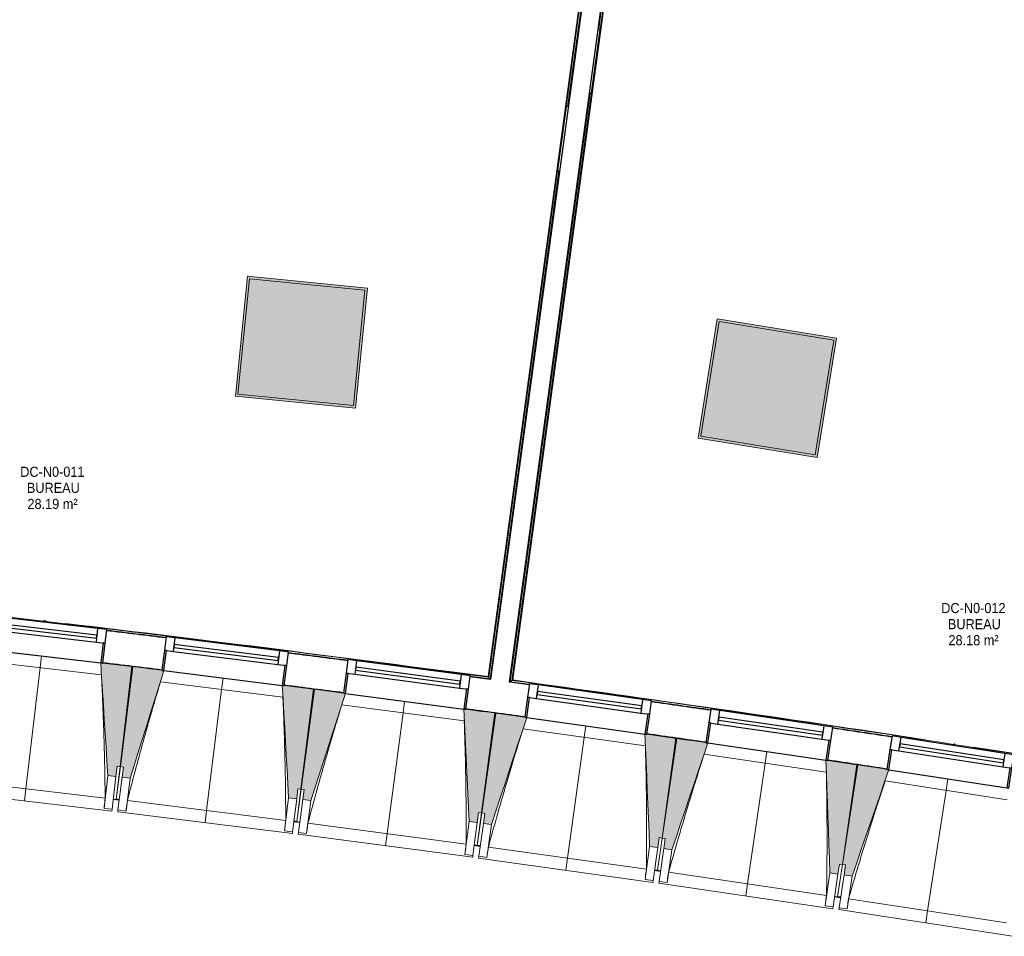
# Model space of a CAD drawing. Header units: millimetres. Extents: x -2845 to 74565, y -36590 to 13748.
# Tile 13 of 53: x 46304 to 51174, y -31449 to -26915. Entities that reach past the tile are written whole.
import ezdxf

# ---------------------------------------------------------------- set-up
doc = ezdxf.new("R2010")
doc.units = ezdxf.units.MM
for name, color, linetype, lineweight in [('A-FLOR', 7, 'Continuous', 25), ('A-FLOR-HRAL', 7, 'Continuous', 18), ('A-GENM', 7, 'Continuous', 18), ('A-GLAZ', 7, 'Continuous', 25), ('A-WALL', 7, 'Continuous', 25), ('ESPACE', 7, 'Continuous', 30), ('I-WALL', 7, 'Continuous', 25), ('INSTAL ELECTRIQUE', 7, 'Continuous', 18), ('S-BEAM', 7, 'Continuous', 18)]:
    doc.layers.add(name, color=color, linetype=linetype, lineweight=lineweight)
doc.styles.add('Arial_2', font='arial.ttf', dxfattribs={"width": 0.9, "height": 50})

# ---------------------------------------------------------------- blocks, each defined once
blk = doc.blocks.new('20_MUR PREFA_01 - MODULE_01 B-3165811-2021_015_1111_DCE_1_50_N0 FINI_CFO_GEN')
at = {"layer": 'A-GENM'}
for p, q in [((0, 722.1), (0, 661.4)), ((0, 661.4), (0, 58.5)), ((0, 0.7), (0, 58.5))]:
    blk.add_line(p, q, dxfattribs=at)
blk = doc.blocks.new('B02_DC_STR_rvt-1-2021_015_1111_DCE_1_50_N0 FINI_CFO_GEN')
at = {"layer": 'S-BEAM', "lineweight": 5, "true_color": 0x787878}
for points in [[(-6389, -30657.8), (-6383.1, -30608.1), (-6368.2, -30609.9), (-6310.1, -30114.5), (-6454, -30097.6), (-6454.1, -30098.3), (-6464, -30097.1), (-6428.7, -30653.1)], [(-6318.7, -30666.3), (-6151.8, -30134.8), (-6161.7, -30133.6), (-6161.7, -30132.9), (-6305.4, -30115), (-6367.1, -30609.9), (-6352.2, -30611.8), (-6358.4, -30661.4), (-6352.2, -30662.2)], [(-5495, -30769), (-5488.9, -30719.4), (-5474, -30721.2), (-5412.3, -30226.3), (-5556.1, -30208.3), (-5556.2, -30209), (-5566.1, -30207.8), (-5534.7, -30764)], [(-5424.8, -30778), (-5254.1, -30247.7), (-5264, -30246.4), (-5264, -30245.7), (-5407.5, -30226.8), (-5472.8, -30721.3), (-5457.9, -30723.2), (-5464.5, -30772.8), (-5457.9, -30773.7)], [(-4601.9, -30886.6), (-4595.4, -30837), (-4580.5, -30839), (-4515.3, -30344.5), (-4658.9, -30325.5), (-4659, -30326.2), (-4668.9, -30324.9), (-4641.6, -30881.4)], [(-4531.8, -30896.1), (-4357.2, -30367), (-4367.1, -30365.7), (-4367.1, -30365), (-4510.5, -30345), (-4579.3, -30839), (-4564.5, -30841.1), (-4571.4, -30890.6), (-4564.5, -30891.6)], [(-3709.7, -31010.6), (-3702.8, -30961.1), (-3687.9, -30963.2), (-3619.1, -30469.1), (-3762.7, -30449.1), (-3762.8, -30449.8), (-3772.6, -30448.4), (-3749.3, -31005.1), (-3710, -31010.6)], [(-3639.6, -31020.7), (-3461.3, -30492.8), (-3471.1, -30491.4), (-3471.1, -30490.7), (-3614.4, -30469.7), (-3686.8, -30963.2), (-3671.9, -30965.4), (-3679.2, -31014.9), (-3671.9, -31015.9)], [(-2818.4, -31141), (-2811.1, -31091.6), (-2796.3, -31093.7), (-2723.9, -30600.2), (-2867.3, -30579.2), (-2867.4, -30579.9), (-2877.3, -30578.4), (-2857.9, -31135.2), (-2828.4, -31139.6)], [(-2748.3, -31151.6), (-2566.2, -30625.1), (-2576.1, -30623.6), (-2576.1, -30622.9), (-2719.3, -30601.2), (-2795.1, -31093.8), (-2780.3, -31096.1), (-2787.9, -31145.5), (-2780.3, -31146.7)]]:
    blk.add_hatch(color=8, dxfattribs=at).paths.add_polyline_path(points)
at = {"layer": 'A-FLOR'}
for p, q in [((-6402.1, -30770), (-6372.3, -30773.6)), ((-6372.3, -30773.6), (-6387.2, -30771.8)), ((-6372.2, -30772.6), (-6387.1, -30770.8)), ((-5509, -30881.1), (-5479.2, -30884.9)), ((-5494, -30882.1), (-5508.9, -30880.2)), ((-4587, -31002.7), (-4616.7, -30998.7)), ((-4616.7, -30998.7), (-4587, -31002.7)), ((-4586.8, -31001.7), (-4601.7, -30999.6)), ((-3695.6, -31126.8), (-3725.3, -31122.6)), ((-3725.3, -31122.6), (-3695.6, -31126.8)), ((-3710.3, -31123.7), (-3725.1, -31121.6)), ((-2834.8, -31252.9), (-2805.1, -31257.4)), ((-2804.9, -31256.3), (-2819.7, -31254))]:
    blk.add_line(p, q, dxfattribs=at)
at = {"layer": 'S-BEAM'}
for p, q in [((-7050.2, -30028.3), (-6464, -30097.1)), ((-6460.7, -30155.7), (-7067, -30084.6)), ((-6310.1, -30114.5), (-6454.1, -30097.6)), ((-6368.2, -30609.9), (-6310.1, -30114.5)), ((-6305.4, -30115), (-6367.1, -30609.9)), ((-6161.6, -30132.9), (-6305.4, -30115)), ((-6151.7, -30134.8), (-5566.1, -30207.8)), ((-5563.2, -30266.4), (-6169, -30190.9)), ((-5412.3, -30226.3), (-5556.1, -30208.3)), ((-5474, -30721.2), (-5412.3, -30226.3)), ((-5407.5, -30226.8), (-5472.8, -30721.3)), ((-5263.9, -30245.7), (-5407.5, -30226.8)), ((-5254.1, -30247.7), (-4668.9, -30324.9)), ((-4666.4, -30383.5), (-5271.7, -30303.7)), ((-4515.3, -30344.5), (-4659, -30325.5)), ((-4580.5, -30839), (-4515.3, -30344.5)), ((-4510.5, -30345), (-4579.3, -30839)), ((-4367, -30365), (-4510.5, -30345)), ((-4357.2, -30367), (-3772.7, -30448.4)), ((-3770.6, -30507.1), (-4375.2, -30422.9)), ((-3619.1, -30469.1), (-3762.7, -30449.1)), ((-3687.9, -30963.2), (-3619.1, -30469.1)), ((-3614.4, -30469.7), (-3686.8, -30963.2)), ((-3471, -30490.7), (-3614.4, -30469.7)), ((-3461.2, -30492.8), (-2877.3, -30578.4)), ((-2875.6, -30637.1), (-3479.7, -30548.6)), ((-2723.9, -30600.2), (-2867.4, -30579.2)), ((-6389, -30657.8), (-6383.1, -30608.1)), ((-6387.1, -30770.8), (-6367.1, -30609.9)), ((-6368.2, -30609.9), (-6387.1, -30770.9)), ((-6383.1, -30608.1), (-6368.2, -30609.9)), ((-6367.1, -30609.9), (-6352.2, -30611.8)), ((-6352.2, -30611.8), (-6358.4, -30661.4)), ((-2796.3, -31093.7), (-2723.9, -30600.2)), ((-2719.2, -30600.8), (-2795.1, -31093.8)), ((-2576, -30622.9), (-2719.2, -30600.8)), ((-2566.2, -30625.1), (-1982.9, -30714.9)), ((-7226.2, -30673), (-6442.1, -30765)), ((-6428.7, -30653.1), (-6447.8, -30816.2)), ((-6428.7, -30653.1), (-6389, -30657.8)), ((-6389, -30657.8), (-6408.1, -30820.9)), ((-6378.7, -30824.3), (-6358.4, -30661.4)), ((-6358.4, -30661.4), (-6318.7, -30666.3)), ((-6339, -30829.3), (-6318.7, -30666.3)), ((-5495, -30769), (-5488.9, -30719.4)), ((-5474, -30721.2), (-5494, -30882.1)), ((-5494, -30882), (-5472.8, -30721.3)), ((-5488.9, -30719.4), (-5474, -30721.2)), ((-5472.8, -30721.3), (-5457.9, -30723.2)), ((-5457.9, -30723.2), (-5464.5, -30772.8)), ((-1981.6, -30773.5), (-2585, -30680.7)), ((-7273.2, -30728.5), (-6409.2, -30829.9)), ((-6402.3, -30771.2), (-6387.4, -30773)), ((-6387.4, -30772.9), (-6387.2, -30771.8)), ((-6387.2, -30771.8), (-6387.4, -30773)), ((-6387.4, -30772.9), (-6372.5, -30774.7)), ((-5534.7, -30764), (-5555, -30927)), ((-5534.7, -30764), (-5495, -30769)), ((-5495, -30769), (-5515.3, -30931.9)), ((-5485.9, -30935.6), (-5464.5, -30772.8)), ((-5464.5, -30772.8), (-5424.8, -30778)), ((-6447.8, -30816.2), (-6447.8, -30816)), ((-6408.1, -30820.9), (-6447.8, -30816.2)), ((-6408.1, -30820.9), (-6409.2, -30829.9)), ((-6332.4, -30778.1), (-5548.9, -30875.8)), ((-5446.3, -30940.8), (-5424.8, -30778)), ((-6379.8, -30833.3), (-6378.7, -30824.3)), ((-6379.8, -30833.3), (-5516.5, -30940.9)), ((-6339, -30829.3), (-6378.7, -30824.3)), ((-6338.9, -30829), (-6339, -30829.3)), ((-4601.9, -30886.6), (-4595.4, -30837)), ((-4601.7, -30999.6), (-4579.3, -30839)), ((-4580.5, -30839), (-4601.7, -30999.7)), ((-4595.4, -30837), (-4580.5, -30839)), ((-4579.3, -30839), (-4564.5, -30841.1)), ((-4564.5, -30841.1), (-4571.4, -30890.6)), ((-5509.2, -30882.3), (-5494.3, -30884.2)), ((-5494.1, -30883.1), (-5494.3, -30884.2)), ((-5494.3, -30884.1), (-5479.4, -30886)), ((-5439.3, -30889.7), (-4656.6, -30993)), ((-4641.6, -30881.4), (-4663.1, -31044.2)), ((-4641.6, -30881.4), (-4601.9, -30886.6)), ((-4601.9, -30886.6), (-4623.4, -31049.4)), ((-4594, -31053.3), (-4571.4, -30890.6)), ((-4571.4, -30890.6), (-4531.8, -30896.1)), ((-4554.4, -31058.8), (-4531.8, -30896.1)), ((-5555, -30927), (-5555, -30926.7)), ((-5515.3, -30931.9), (-5555, -30927)), ((-5515.3, -30931.9), (-5516.5, -30940.9)), ((-5487.1, -30944.6), (-5485.9, -30935.6)), ((-5487.1, -30944.6), (-4624.6, -31058.4)), ((-5446.3, -30940.8), (-5485.9, -30935.6)), ((-5446.2, -30940.6), (-5446.3, -30940.8)), ((-3710.3, -31123.6), (-3686.8, -30963.2)), ((-3687.9, -30963.2), (-3710.3, -31123.7)), ((-3709.7, -31010.6), (-3702.8, -30961.1)), ((-3702.8, -30961.1), (-3687.9, -30963.2)), ((-3686.8, -30963.2), (-3671.9, -30965.4)), ((-3671.9, -30965.4), (-3679.2, -31014.9)), ((-4616.9, -30999.8), (-4602, -31001.8)), ((-4602, -31001.7), (-4601.8, -31000.7)), ((-4601.9, -31000.7), (-4602, -31001.8)), ((-4602, -31001.7), (-4587.1, -31003.7)), ((-4547.1, -31007.7), (-3765.1, -31116.6)), ((-3749.3, -31005.1), (-3772, -31167.7)), ((-3749.3, -31005.1), (-3709.7, -31010.6)), ((-3709.7, -31010.6), (-3732.3, -31173.2)), ((-3703, -31177.3), (-3679.2, -31014.9)), ((-3679.2, -31014.9), (-3639.6, -31020.7)), ((-4663.1, -31044.2), (-4663.1, -31043.9)), ((-4623.4, -31049.4), (-4663.1, -31044.2)), ((-4623.4, -31049.4), (-4624.6, -31058.4)), ((-4595.3, -31062.2), (-4594, -31053.3)), ((-4595.3, -31062.2), (-3733.6, -31182.2)), ((-4554.4, -31058.8), (-4594, -31053.3)), ((-4554.3, -31058.5), (-4554.4, -31058.8)), ((-3663.4, -31183.1), (-3639.6, -31020.7)), ((-2796.3, -31093.7), (-2819.8, -31254.1)), ((-2819.7, -31254), (-2795.1, -31093.8)), ((-2818.4, -31141), (-2811.1, -31091.6)), ((-2811.1, -31091.6), (-2796.3, -31093.7)), ((-2795.1, -31093.8), (-2780.3, -31096.1)), ((-2780.3, -31096.1), (-2787.9, -31145.5)), ((-3725.4, -31123.7), (-3710.6, -31125.8)), ((-3710.4, -31124.7), (-3710.6, -31125.8)), ((-3710.6, -31125.7), (-3695.7, -31127.9)), ((-3655.7, -31132.1), (-2874.5, -31246.6)), ((-2857.9, -31135.2), (-2881.7, -31297.7)), ((-2857.9, -31135.2), (-2818.4, -31141)), ((-2818.4, -31141), (-2842.2, -31303.5)), ((-2812.8, -31307.8), (-2787.9, -31145.5)), ((-2787.9, -31145.5), (-2748.3, -31151.6)), ((-2773.3, -31313.9), (-2748.3, -31151.6)), ((-3772, -31167.7), (-3772, -31167.5)), ((-3732.3, -31173.2), (-3772, -31167.7)), ((-3732.3, -31173.2), (-3733.6, -31182.2)), ((-3704.3, -31186.3), (-3703, -31177.3)), ((-3704.3, -31186.3), (-2843.5, -31312.5)), ((-3663.4, -31183.1), (-3703, -31177.3)), ((-3663.3, -31182.9), (-3663.4, -31183.1)), ((-2834.9, -31254), (-2820.1, -31256.2)), ((-2820.1, -31256.1), (-2819.9, -31255.2)), ((-2819.9, -31255.2), (-2820.1, -31256.2)), ((-2820.1, -31256.1), (-2805.2, -31258.4)), ((-2881.7, -31297.7), (-2881.7, -31297.5)), ((-2842.2, -31303.5), (-2881.7, -31297.7)), ((-2842.2, -31303.5), (-2843.5, -31312.5)), ((-2814.2, -31316.8), (-2812.8, -31307.8)), ((-2773.3, -31313.9), (-2812.8, -31307.8)), ((-2765.2, -31263), (-1984.9, -31383.1)), ((-2814.2, -31316.8), (-1954.3, -31449.1)), ((-2773.2, -31313.7), (-2773.3, -31313.9))]:
    blk.add_line(p, q, dxfattribs=at)
at = {"layer": 'S-BEAM', "flags": 128}
for points in [[(-6464.1, -30096.4), (-6459.6, -30166), (-6455.2, -30235.6), (-6450.8, -30305.2), (-6446.4, -30374.8), (-6442, -30444.4), (-6437.5, -30514), (-6433.1, -30583.5), (-6428.7, -30653.1)], [(-6318.7, -30666.3), (-6297.8, -30599.8), (-6276.9, -30533.3), (-6256, -30466.8), (-6235.1, -30400.2), (-6214.2, -30333.7), (-6193.3, -30267.2), (-6172.5, -30200.6), (-6151.6, -30134.1)], [(-5566.1, -30207.1), (-5562.2, -30276.7), (-5558.3, -30346.3), (-5554.3, -30415.9), (-5550.4, -30485.6), (-5546.5, -30555.2), (-5542.6, -30624.8), (-5538.7, -30694.4), (-5534.7, -30764)], [(-5424.8, -30778), (-5403.4, -30711.7), (-5382.1, -30645.3), (-5360.7, -30578.9), (-5339.3, -30512.5), (-5318, -30446.2), (-5296.6, -30379.8), (-5275.2, -30313.4), (-5253.9, -30247)], [(-4668.9, -30324.2), (-4665.5, -30393.8), (-4662.1, -30463.5), (-4658.7, -30533.1), (-4655.3, -30602.8), (-4651.8, -30672.4), (-4648.4, -30742.1), (-4645, -30811.7), (-4641.6, -30881.4)], [(-4531.8, -30896.1), (-4509.9, -30829.9), (-4488.1, -30763.7), (-4466.2, -30697.5), (-4444.4, -30631.3), (-4422.5, -30565), (-4400.7, -30498.8), (-4378.9, -30432.6), (-4357, -30366.4)], [(-3772.7, -30447.8), (-3769.7, -30517.4), (-3766.8, -30587.1), (-3763.9, -30656.8), (-3761, -30726.4), (-3758.1, -30796.1), (-3755.1, -30865.8), (-3752.2, -30935.4), (-3749.3, -31005.1)], [(-3639.6, -31020.7), (-3617.3, -30954.6), (-3595, -30888.5), (-3572.6, -30822.5), (-3550.3, -30756.4), (-3528, -30690.4), (-3505.7, -30624.3), (-3483.4, -30558.2), (-3461.1, -30492.2)], [(-2877.3, -30577.7), (-2874.9, -30647.4), (-2872.5, -30717.1), (-2870, -30786.8), (-2867.6, -30856.5), (-2865.2, -30926.2), (-2862.8, -30995.9), (-2860.4, -31065.6), (-2857.9, -31135.2)], [(-2748.3, -31151.6), (-2725.5, -31085.7), (-2702.7, -31019.8), (-2680, -30953.9), (-2657.2, -30888), (-2634.4, -30822.1), (-2611.6, -30756.2), (-2588.8, -30690.3), (-2566, -30624.4)], [(-6447.8, -30816), (-6446.7, -30805.8), (-6445.5, -30795.6), (-6444.4, -30785.4), (-6443.2, -30775.2), (-6442.1, -30765)], [(-6332.4, -30778.1), (-6333.7, -30788.3), (-6335, -30798.5), (-6336.3, -30808.7), (-6337.6, -30818.9), (-6338.9, -30829)], [(-5555, -30926.7), (-5553.8, -30916.5), (-5552.6, -30906.3), (-5551.3, -30896.2), (-5550.1, -30886), (-5548.9, -30875.8)], [(-5439.3, -30889.7), (-5440.7, -30899.9), (-5442.1, -30910.1), (-5443.4, -30920.2), (-5444.8, -30930.4), (-5446.2, -30940.6)], [(-4663.1, -31043.9), (-4661.8, -31033.7), (-4660.5, -31023.5), (-4659.2, -31013.4), (-4657.9, -31003.2), (-4656.6, -30993)], [(-4547.1, -31007.7), (-4548.5, -31017.9), (-4550, -31028.1), (-4551.4, -31038.2), (-4552.9, -31048.4), (-4554.3, -31058.5)], [(-3772, -31167.5), (-3770.6, -31157.3), (-3769.2, -31147.1), (-3767.8, -31137), (-3766.4, -31126.8), (-3765.1, -31116.6)], [(-3655.7, -31132.1), (-3657.2, -31142.3), (-3658.7, -31152.4), (-3660.3, -31162.6), (-3661.8, -31172.7), (-3663.3, -31182.9)], [(-2881.7, -31297.5), (-2880.3, -31287.3), (-2878.8, -31277.1), (-2877.4, -31267), (-2876, -31256.8), (-2874.5, -31246.6)], [(-2765.2, -31263), (-2766.8, -31273.1), (-2768.4, -31283.2), (-2770, -31293.4), (-2771.6, -31303.5), (-2773.2, -31313.7)]]:
    blk.add_lwpolyline(points, dxfattribs=at)
at = {"layer": 'S-BEAM'}
for points, knots in [([(-6442.1, -30765), (-6442.6, -30719), (-6443.7, -30650.1), (-6445.7, -30558.2), (-6447.6, -30483.5), (-6450.1, -30403), (-6453.3, -30316.8), (-6456.9, -30234.3), (-6459.5, -30180.6), (-6460.8, -30155.7)], [0, 0, 0, 0, 0.2222222, 0.3333333, 0.4444444, 0.5833333, 0.7222222, 0.8611111, 0.9816328, 0.9816328, 0.9816328, 0.9816328]), ([(-6168.8, -30190.9), (-6181.1, -30231.3), (-6199.6, -30293.9), (-6224.1, -30378.8), (-6244.4, -30450.7), (-6265.9, -30528.3), (-6296.1, -30639.2), (-6318, -30722.5), (-6332.4, -30778.1)], [0.0183454, 0.0183454, 0.0183454, 0.0183454, 0.2222222, 0.3333333, 0.4444444, 0.5833333, 0.7222222, 1, 1, 1, 1]), ([(-5548.9, -30875.8), (-5549.1, -30829.8), (-5549.7, -30760.9), (-5551, -30669), (-5552.4, -30594.2), (-5554.4, -30513.8), (-5556.9, -30427.5), (-5559.9, -30345), (-5562.1, -30291.3), (-5563.3, -30266.4)], [0, 0, 0, 0, 0.2222222, 0.3333333, 0.4444444, 0.5833333, 0.7222222, 0.8611111, 0.9816328, 0.9816328, 0.9816328, 0.9816328]), ([(-5271.6, -30303.7), (-5284.1, -30344), (-5303.1, -30406.5), (-5328.1, -30491.2), (-5349, -30562.9), (-5371.1, -30640.3), (-5402, -30751.1), (-5424.5, -30834.2), (-5439.3, -30889.7)], [0.0183454, 0.0183454, 0.0183454, 0.0183454, 0.2222222, 0.3333333, 0.4444444, 0.5833333, 0.7222222, 1, 1, 1, 1]), ([(-4656.6, -30993), (-4656.4, -30947), (-4656.5, -30878.1), (-4657.2, -30786.2), (-4658.1, -30711.4), (-4659.4, -30631), (-4661.3, -30544.7), (-4663.7, -30462.2), (-4665.6, -30408.5), (-4666.5, -30383.5)], [0, 0, 0, 0, 0.2222222, 0.3333333, 0.4444444, 0.5833333, 0.7222222, 0.8611111, 0.9816328, 0.9816328, 0.9816328, 0.9816328]), ([(-4375.1, -30422.9), (-4387.9, -30463.2), (-4407.3, -30525.5), (-4433, -30610), (-4454.4, -30681.6), (-4477.1, -30758.8), (-4508.8, -30869.4), (-4531.9, -30952.3), (-4547.1, -31007.7)], [0.0183454, 0.0183454, 0.0183454, 0.0183454, 0.2222222, 0.3333333, 0.4444444, 0.5833333, 0.7222222, 1, 1, 1, 1]), ([(-3765.1, -31116.6), (-3764.6, -31070.7), (-3764.2, -31001.7), (-3764.2, -30909.8), (-3764.6, -30835.1), (-3765.3, -30754.6), (-3766.7, -30668.3), (-3768.4, -30585.8), (-3769.9, -30532), (-3770.7, -30507.1)], [0, 0, 0, 0, 0.2222222, 0.3333333, 0.4444444, 0.5833333, 0.7222222, 0.8611111, 0.9816328, 0.9816328, 0.9816328, 0.9816328]), ([(-3479.6, -30548.6), (-3492.6, -30588.7), (-3512.5, -30650.9), (-3538.8, -30735.2), (-3560.7, -30806.7), (-3583.9, -30883.8), (-3616.4, -30994), (-3640.1, -31076.8), (-3655.7, -31132.1)], [0.0183454, 0.0183454, 0.0183454, 0.0183454, 0.2222222, 0.3333333, 0.4444444, 0.5833333, 0.7222222, 1, 1, 1, 1]), ([(-2874.5, -31246.6), (-2873.7, -31200.7), (-2872.8, -31131.8), (-2872.2, -31039.9), (-2872, -30965.1), (-2872.2, -30884.6), (-2872.9, -30798.4), (-2874, -30715.8), (-2875.2, -30662), (-2875.7, -30637.1)], [0, 0, 0, 0, 0.2222222, 0.3333333, 0.4444444, 0.5833333, 0.7222222, 0.8611111, 0.9816328, 0.9816328, 0.9816328, 0.9816328]), ([(-2584.9, -30680.7), (-2598.3, -30720.7), (-2618.6, -30782.8), (-2645.5, -30866.9), (-2667.9, -30938.2), (-2691.7, -31015.1), (-2725, -31125.1), (-2749.3, -31207.8), (-2765.2, -31263)], [0.0183454, 0.0183454, 0.0183454, 0.0183454, 0.2222222, 0.3333333, 0.4444444, 0.5833333, 0.7222222, 1, 1, 1, 1])]:
    blk.add_open_spline(points, degree=3, knots=knots, dxfattribs=at)
at = {"layer": 'S-BEAM', "color": 5, "lineweight": 25, "true_color": 0x0000ff}
for p, rotation in [((-6757, -30062), 173.3077588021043), ((-5858.8, -30170.6), 172.8961242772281), ((-4961.4, -30285.6), 172.4844897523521), ((-4064.8, -30407.1), 172.0728552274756), ((-3169.2, -30535), 171.6612207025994), ((-2274.4, -30669.3), 171.2495861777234)]:
    blk.add_blockref('20_MUR PREFA_01 - MODULE_01 B-3165811-2021_015_1111_DCE_1_50_N0 FINI_CFO_GEN', p, dxfattribs=dict(at, rotation=rotation))
blk = doc.blocks.new('XXX_VIDE FENETRE - 590-389517-2021_015_1111_DCE_1_50_N0 FINI_CFO_GEN')
at = {"layer": 'A-GLAZ'}
for p, q in [((-305.1, 0), (-305.1, -100)), ((-295.1, 0), (-305.1, 0)), ((295.1, 0), (-295.1, 0)), ((-295.1, -100), (-295.1, 0)), ((305.1, 0), (295.1, 0)), ((295.1, 0), (295.1, -100)), ((305.1, -100), (305.1, 0)), ((-305.1, -100), (-295.1, -100)), ((-260.1, -100), (-305.1, -100)), ((-305.1, -100), (-305.1, -167.5)), ((-260.1, -167.5), (-260.1, -100)), ((260.1, -100), (-260.1, -100)), ((260.1, -100), (260.1, -167.5)), ((305.1, -100), (260.1, -100)), ((295.1, -100), (305.1, -100)), ((305.1, -167.5), (305.1, -100)), ((-305.1, -167.5), (-260.1, -167.5)), ((-260.1, -167.5), (260.1, -167.5)), ((260.1, -167.5), (305.1, -167.5))]:
    blk.add_line(p, q, dxfattribs=at)
at = {"layer": 'A-GLAZ', "color": 173, "true_color": 0x5c63b1}
for p, q in [((260.1, -120), (-260.1, -120)), ((-260.1, -120), (-260.1, -135)), ((-260.1, -135), (260.1, -135)), ((260.1, -135), (260.1, -120))]:
    blk.add_line(p, q, dxfattribs=at)
blk = doc.blocks.new('Garde-corps - Garde-corps-509925-2021_015_1111_DCE_1_50_N0 FINI_CFO_GEN')
at = {"layer": 'A-FLOR-HRAL'}
for p, q in [((-4428.6, -30182), (-3599.2, -24060.4)), ((-4426.7, -30180.6), (-3597.8, -24062.3)), ((-4000.5, -27009.5), (-3899.1, -26261.3)), ((-4001.3, -26962.5), (-3936.6, -26484.8)), ((-4001.2, -27014.9), (-4001.1, -27014.2)), ((-4430.5, -30183.5), (-4006.5, -27054.1)), ((-4005.9, -27049.4), (-4005.8, -27048.7)), ((-4438.5, -30189.6), (-4044, -27277.6)), ((-4344.6, -30204.1), (-4438.5, -30189.6)), ((-4344.4, -30202.5), (-4438.5, -30189.6)), ((-4155.5, -30222.3), (-4426.7, -30180.6)), ((-3634.9, -30302.4), (-3696.7, -30292.9)), ((-3447.7, -30331.3), (-3465.9, -30328.7)), ((-2240.6, -30497.4), (-2245.5, -30496.6))]:
    blk.add_line(p, q, dxfattribs=at)
at = {"layer": 'A-FLOR-HRAL', "flags": 128}
for points in [[(-4438.5, -30189.6), (-4438.7, -30189.7), (-4439, -30190), (-4439.5, -30190.3), (-4440, -30190.8), (-4440.6, -30191.2), (-4441.3, -30191.7), (-4441.9, -30192.2)], [(-4430.5, -30183.5), (-4434.5, -30186.6), (-4438.5, -30189.6)], [(-4426.7, -30180.6), (-4426.7, -30180.6), (-4426.8, -30180.7), (-4427, -30180.8), (-4427.2, -30181), (-4427.4, -30181.2), (-4427.6, -30181.3), (-4427.9, -30181.5), (-4428.1, -30181.7), (-4428.3, -30181.9), (-4428.6, -30182)]]:
    blk.add_lwpolyline(points, dxfattribs=at)
at = {"layer": 'A-FLOR-HRAL'}
for radius, start, end in [(125935, 80.251097, 82.25963), (125936.7, 81.319476, 82.258838), (125927.8, 81.807452, 81.942011), (125927.8, 81.395259, 81.529818), (125936.7, 80.251889, 81.210417)]:
    blk.add_arc((-21392, -154971), radius, start, end, dxfattribs=at)
blk = doc.blocks.new('Garde-corps - Garde-corps-510088-2021_015_1111_DCE_1_50_N0 FINI_CFO_GEN')
at = {"layer": 'A-FLOR-HRAL'}
for p, q in [((-3718.7, -24045.9), (-4547.6, -30164.2)), ((-3716.8, -24044.5), (-4546.2, -30166.1)), ((-4091.2, -26820.6), (-4192.6, -27568.8)), ((-4090.4, -26867.7), (-4155.1, -27345.3)), ((-4197.9, -27607.9), (-4198, -27608.7)), ((-4193.2, -27573.4), (-4193.3, -27574.2)), ((-4198.6, -27613.4), (-4544.7, -30168.1)), ((-4197.8, -27660.4), (-4538.6, -30176.1)), ((-6734.3, -29888.6), (-6746.6, -29887.2)), ((-5640.4, -30021.6), (-5649.4, -30020.5)), ((-5513.1, -30051.4), (-5536.1, -30048.4)), ((-5281.2, -30078.3), (-5321.3, -30073.6)), ((-4547.6, -30164.2), (-4824.2, -30131.8)), ((-4547.6, -30164.3), (-4738.4, -30138.7)), ((-4538.6, -30176.1), (-4637.7, -30164.5)), ((-4538.6, -30176.1), (-4637.5, -30162.8))]:
    blk.add_line(p, q, dxfattribs=at)
at = {"layer": 'A-FLOR-HRAL', "flags": 128}
blk.add_lwpolyline([(-4544.7, -30168.1), (-4541.7, -30172.1), (-4538.6, -30176.1)], dxfattribs=at)
at = {"layer": 'A-FLOR-HRAL'}
for radius, start, end in [(125935, 82.312065, 84.320586), (125936.7, 82.312858, 83.271383), (125927.8, 83.044033, 83.178591), (125927.8, 82.631839, 82.766398)]:
    blk.add_arc((-21392, -154971), radius, start, end, dxfattribs=at)
for points, knots in [([(-4547.6, -30164.2), (-4547.6, -30164.2), (-4547.6, -30164.3), (-4547.5, -30164.4), (-4547.5, -30164.5), (-4547.3, -30164.6), (-4547.2, -30164.8), (-4547.1, -30165), (-4546.9, -30165.2), (-4546.7, -30165.4), (-4546.6, -30165.6), (-4546.4, -30165.8), (-4546.3, -30166), (-4546.2, -30166.1)], [0.075, 0.075, 0.075, 0.075, 0.15, 0.2125, 0.275, 0.35, 0.425, 0.5, 0.6, 0.7, 0.775, 0.85, 1, 1, 1, 1]), ([(-4538.6, -30176.1), (-4538.6, -30176.1), (-4538.6, -30176.1), (-4538.6, -30176.1), (-4538.5, -30176.2), (-4538.5, -30176.3), (-4538.4, -30176.3), (-4538.3, -30176.4), (-4538.3, -30176.5), (-4538.2, -30176.6), (-4538.1, -30176.7), (-4538, -30176.9), (-4537.9, -30177), (-4537.8, -30177.1), (-4537.7, -30177.3), (-4537.6, -30177.4), (-4537.5, -30177.6), (-4537.4, -30177.7), (-4537.2, -30177.9), (-4536.9, -30178.3), (-4536.5, -30178.8), (-4536.2, -30179.2), (-4536, -30179.4)], [0, 0, 0, 0, 0.071429, 0.107143, 0.142857, 0.178571, 0.214286, 0.25, 0.285714, 0.321429, 0.357143, 0.392857, 0.428571, 0.464286, 0.5, 0.535714, 0.571429, 0.607143, 0.642857, 0.714286, 0.857143, 1, 1, 1, 1])]:
    blk.add_open_spline(points, degree=3, knots=knots, dxfattribs=at)
blk = doc.blocks.new('B02_ARC_rvt-1-2021_015_1111_DCE_1_50_N0 FINI_CFO_GEN')
at = {"layer": 'A-FLOR'}
for p, q in [((-6310.3, -30113.8), (-6305.3, -30114.4)), ((-6233, -30123.1), (-6161.5, -30131.8)), ((-5412.2, -30225.5), (-5407.5, -30226.1)), ((-4658.8, -30324.4), (-4567.8, -30336.6)), ((-4515.4, -30343.7), (-4510.5, -30344.4)), ((-3762.6, -30448), (-3549.4, -30478.3)), ((-3540.8, -30479.6), (-3470.9, -30489.6)), ((-2723.8, -30599.4), (-2719.1, -30600.2)), ((-2585.9, -30620.2), (-2575.8, -30621.8))]:
    blk.add_line(p, q, dxfattribs=at)
at = {"layer": 'A-WALL'}
for p, q in [((-3701.8, -24021.9), (-4536, -30179.4)), ((-4441.9, -30192.2), (-3607.7, -24034.7))]:
    blk.add_line(p, q, dxfattribs=at)
at = {"layer": 'I-WALL', "flags": 128}
for points in [[(-4536, -30179.4), (-4586.9, -30172.6), (-4637.9, -30165.7)], [(-4344.8, -30205.4), (-4393.4, -30198.8), (-4441.9, -30192.2)]]:
    blk.add_lwpolyline(points, dxfattribs=at)
at = {"layer": 'I-WALL'}
for radius, start, end in [(125924.8, 83.044036, 83.178588), (125924.8, 82.631843, 82.766395), (125764.8, 83.044224, 83.178423), (125764.8, 82.63203, 82.76623), (125764.8, 82.219836, 82.354036), (125924.8, 81.807456, 81.942008), (125924.8, 81.395263, 81.529815), (125764.8, 81.807642, 81.941842), (125764.8, 81.395448, 81.529648)]:
    blk.add_arc((-21392, -154971), radius, start, end, dxfattribs=at)
at = {"layer": 'A-FLOR-HRAL', "lineweight": 18}
for name in ['Garde-corps - Garde-corps-510088-2021_015_1111_DCE_1_50_N0 FINI_CFO_GEN', 'Garde-corps - Garde-corps-509925-2021_015_1111_DCE_1_50_N0 FINI_CFO_GEN']:
    blk.add_blockref(name, (0, 0), dxfattribs=at)
at = {"layer": 'A-GLAZ', "lineweight": 18}
for p, rotation in [((-6757.1, -30062.7), 173.307758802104), ((-5858.9, -30171.3), 172.8961242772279), ((-4961.5, -30286.3), 172.4844897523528), ((-4064.9, -30407.7), 172.072855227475), ((-3169.3, -30535.6), 171.6612207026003), ((-2274.5, -30670), 171.249586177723)]:
    blk.add_blockref('XXX_VIDE FENETRE - 590-389517-2021_015_1111_DCE_1_50_N0 FINI_CFO_GEN', p, dxfattribs=dict(at, rotation=rotation))
blk = doc.blocks.new('604_DALLE LED 600x600MM - 26W 4000K 3600lm-4677864-2021_015_1111_DCE_1_50_N0 FINI_CFO_GEN')
at = {"layer": 'INSTAL ELECTRIQUE', "true_color": 0xf6d57a}
h = blk.add_hatch(color=41, dxfattribs=at)
h.paths.add_polyline_path([(-298.5, -298.5), (-298.5, 298.5), (298.5, 298.5), (298.5, -298.5), (-288.1, -298.5)])
h.paths.add_polyline_path([(-287, -287), (287, -287), (287, 287), (-287, 287), (-287, -230.1)])
blk.add_hatch(color=41, dxfattribs=at).paths.add_polyline_path([(-287, -287), (-287, 287), (287, 287), (287, -287)])
at = {"layer": 'INSTAL ELECTRIQUE'}
for p, q in [((-298.5, -298.5), (-298.5, 298.5)), ((-298.5, 298.5), (298.5, 298.5)), ((298.5, 298.5), (298.5, -298.5)), ((-287, 287), (-287, -287)), ((-287, 287), (287, 287)), ((287, -287), (287, 287)), ((287, -287), (-287, -287)), ((298.5, -298.5), (-298.5, -298.5))]:
    blk.add_line(p, q, dxfattribs=at)
blk = doc.blocks.new('Legrand_Mosaic_plaque_2x10_mod_blanc_078828L - Legrand_Mosaic_plaque_2x10_mod_blanc_078828L-4777335-2021_015_1111_DCE_1_50_N0 FINI_CFO_GEN')
at = {"layer": 'INSTAL ELECTRIQUE'}
for p, q in [((-4793.5, -17950.1), (-4756.5, -17634.3)), ((-4756.5, -17634.3), (-4764.9, -17633.3)), ((-4801.9, -17949.1), (-4793.5, -17950.1))]:
    blk.add_line(p, q, dxfattribs=at)
blk = doc.blocks.new('Legrand_Mosaic_prise_2P_T_FB_surface_à_détrompage_2_mod_rouge_077170L - Legrand_Mosaic_prise_2P_T_FB_surface_à_détrompage_2_mod_rouge_077170L-921805-2021_015_1111_DCE_1_50_N0 FINI_CFO_GEN')
at = {"layer": 'INSTAL ELECTRIQUE'}
blk.add_line((-4782.3, -17859.3), (-4787.6, -17904), dxfattribs=at)
at = {"layer": 'INSTAL ELECTRIQUE', "flags": 128}
for points in [[(-4783, -17873.7), (-4783, -17873.8), (-4783.1, -17873.9), (-4783.1, -17874), (-4783.1, -17874.1), (-4783.1, -17874.2), (-4783.1, -17874.2), (-4783.2, -17874.3), (-4783.2, -17874.4), (-4783.2, -17874.5), (-4783.3, -17874.5), (-4783.3, -17874.6), (-4783.4, -17874.7), (-4783.4, -17874.7), (-4783.5, -17874.8), (-4783.5, -17874.9), (-4783.6, -17874.9), (-4783.6, -17875), (-4783.7, -17875.1), (-4783.8, -17875.1), (-4783.8, -17875.2), (-4783.9, -17875.2), (-4784, -17875.3), (-4784, -17875.3), (-4784.1, -17875.3)], [(-4783.7, -17871.9), (-4783.7, -17872), (-4783.6, -17872), (-4783.6, -17872.1), (-4783.5, -17872.2), (-4783.4, -17872.2), (-4783.4, -17872.3), (-4783.3, -17872.4), (-4783.3, -17872.4), (-4783.3, -17872.5), (-4783.2, -17872.6), (-4783.2, -17872.7), (-4783.2, -17872.7), (-4783.1, -17872.8), (-4783.1, -17872.9), (-4783.1, -17873), (-4783.1, -17873.1), (-4783, -17873.1), (-4783, -17873.2), (-4783, -17873.3), (-4783, -17873.4), (-4783, -17873.5), (-4783, -17873.6), (-4783, -17873.6), (-4783, -17873.7), (-4783, -17873.7)]]:
    blk.add_lwpolyline(points, dxfattribs=at)
blk = doc.blocks.new('Legrand_Mosaic_link_prise_2P_T_FB_surface_2_mod_blanc_077145L - Legrand_Mosaic_link_prise_2P_T_FB_surface_2_mod_blanc_077145L-682338-2021_015_1111_DCE_1_50_N0 FINI_CFO_GEN')
at = {"layer": 'INSTAL ELECTRIQUE'}
blk.add_line((-15978.9, -20461.6), (-15934, -20463.4), dxfattribs=at)
at = {"layer": 'INSTAL ELECTRIQUE', "flags": 128}
for points in [[(-15965.3, -20462.1), (-15965.2, -20462), (-15965.1, -20462), (-15965, -20462), (-15965, -20462), (-15964.9, -20462), (-15964.8, -20461.9), (-15964.7, -20461.9), (-15964.6, -20461.9), (-15964.5, -20461.9), (-15964.5, -20461.9)], [(-15964.5, -20461.9), (-15964.4, -20461.9), (-15964.3, -20462), (-15964.3, -20462), (-15964.2, -20462), (-15964.1, -20462), (-15964, -20462), (-15963.9, -20462), (-15963.9, -20462.1), (-15963.8, -20462.1)]]:
    blk.add_lwpolyline(points, dxfattribs=at)
blk = doc.blocks.new('Legrand_Mosaic_prise_RJ45_cat_6_FTP_2_mod_blanc_076565 - Legrand_Mosaic_prise_RJ45_cat_6_FTP_2_mod_blanc_076565-1147599-2021_015_1111_DCE_1_50_N0 FINI_CFO_GEN')
at = {"layer": 'INSTAL ELECTRIQUE'}
for p, q in [((-23127.5, -17278.8), (-23126.8, -17323.8)), ((-23127, -17283.5), (-23127, -17278.8)), ((-23127, -17278.8), (-23126, -17278.8)), ((-23126.9, -17284.3), (-23127, -17283.5)), ((-23127, -17283.5), (-23126.9, -17284.3)), ((-23127, -17283.5), (-23126, -17283.5)), ((-23126.4, -17318.3), (-23126.9, -17284.3)), ((-23126.9, -17284.3), (-23125.9, -17284.3)), ((-23126, -17278.8), (-23126, -17283.5)), ((-23125.9, -17284.3), (-23126, -17283.5)), ((-23126, -17283.5), (-23125.9, -17284.3)), ((-23125.9, -17284.3), (-23125.4, -17318.3)), ((-23126.4, -17319.1), (-23126.4, -17318.3)), ((-23126.4, -17318.3), (-23126.4, -17319.1)), ((-23126.4, -17318.3), (-23125.4, -17318.3)), ((-23126.3, -17323.8), (-23126.4, -17319.1)), ((-23125.4, -17319.1), (-23126.4, -17319.1)), ((-23126.3, -17323.8), (-23125.3, -17323.8)), ((-23125.4, -17319.1), (-23125.4, -17318.3)), ((-23125.4, -17318.3), (-23125.4, -17319.1)), ((-23125.4, -17319.1), (-23125.3, -17323.8))]:
    blk.add_line(p, q, dxfattribs=at)
blk = doc.blocks.new('Legrand_Mosaic_prise_2P_T_FB_surface_à_détrompage_2_mod_rouge_077170L - Legrand_Mosaic_prise_2P_T_FB_surface_à_détrompage_2_mod_rouge_077170L-V42-2021_015_1111_DCE_1_50_N0 FINI_CFO_GEN')
at = {"layer": 'INSTAL ELECTRIQUE', "flags": 128}
for points in [[(-4783, -17873.7), (-4783, -17873.8), (-4783.1, -17873.9), (-4783.1, -17874), (-4783.1, -17874.1), (-4783.1, -17874.2), (-4783.1, -17874.2), (-4783.2, -17874.3), (-4783.2, -17874.4), (-4783.2, -17874.5), (-4783.3, -17874.5), (-4783.3, -17874.6), (-4783.4, -17874.7), (-4783.4, -17874.7), (-4783.5, -17874.8), (-4783.5, -17874.9), (-4783.6, -17874.9), (-4783.6, -17875), (-4783.7, -17875.1), (-4783.8, -17875.1)], [(-4783.4, -17872.3), (-4783.3, -17872.4), (-4783.3, -17872.4), (-4783.3, -17872.5), (-4783.2, -17872.6), (-4783.2, -17872.7), (-4783.2, -17872.7), (-4783.1, -17872.8), (-4783.1, -17872.9), (-4783.1, -17873), (-4783.1, -17873.1), (-4783, -17873.1), (-4783, -17873.2), (-4783, -17873.3), (-4783, -17873.4), (-4783, -17873.5), (-4783, -17873.6), (-4783, -17873.6), (-4783, -17873.7), (-4783, -17873.7)]]:
    blk.add_lwpolyline(points, dxfattribs=at)
blk = doc.blocks.new('Legrand_Mosaic_link_prise_2P_T_FB_surface_2_mod_blanc_077145L - Legrand_Mosaic_link_prise_2P_T_FB_surface_2_mod_blanc_077145L-V43-2021_015_1111_DCE_1_50_N0 FINI_CFO_GEN')
at = {"layer": 'INSTAL ELECTRIQUE', "flags": 128}
for points in [[(-4768.1, -17739.6), (-4768.1, -17739.6), (-4768.1, -17739.7), (-4768.2, -17739.8), (-4768.2, -17739.9), (-4768.2, -17740), (-4768.2, -17740.1), (-4768.3, -17740.1), (-4768.3, -17740.2), (-4768.3, -17740.3)], [(-4768.2, -17738.8), (-4768.1, -17738.9), (-4768.1, -17739), (-4768.1, -17739), (-4768.1, -17739.1), (-4768.1, -17739.2), (-4768.1, -17739.3), (-4768.1, -17739.4), (-4768.1, -17739.5), (-4768.1, -17739.5), (-4768.1, -17739.6)]]:
    blk.add_lwpolyline(points, dxfattribs=at)
blk = doc.blocks.new('Legrand_Mosaic_prise_RJ45_cat_6_FTP_2_mod_blanc_076565 - Legrand_Mosaic_prise_RJ45_cat_6_FTP_2_mod_blanc_076565-V44-2021_015_1111_DCE_1_50_N0 FINI_CFO_GEN')
at = {"layer": 'INSTAL ELECTRIQUE'}
for p, q in [((-4765.6, -17720.6), (-4765.5, -17719.8)), ((-4765.5, -17719.8), (-4765.6, -17720.6)), ((-4764.6, -17720.7), (-4764.5, -17719.9)), ((-4764.5, -17719.9), (-4764.6, -17720.7)), ((-4761.5, -17686), (-4761.4, -17685.2)), ((-4761.4, -17685.2), (-4761.5, -17686)), ((-4760.5, -17686.1), (-4760.5, -17685.4)), ((-4760.5, -17685.4), (-4760.5, -17686.1))]:
    blk.add_line(p, q, dxfattribs=at)
blk = doc.blocks.new('B02_ELE_rvt-1-2021_015_1111_DCE_1_50_N0 FINI_CFO_GEN')
at = {"layer": 'INSTAL ELECTRIQUE', "lineweight": 18}
for name, p, rotation in [('Legrand_Mosaic_plaque_2x10_mod_blanc_078828L - Legrand_Mosaic_plaque_2x10_mod_blanc_078828L-4777335-2021_015_1111_DCE_1_50_N0 FINI_CFO_GEN', (1078.7, -9417.8), 358.9638301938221), ('Legrand_Mosaic_prise_RJ45_cat_6_FTP_2_mod_blanc_076565 - Legrand_Mosaic_prise_RJ45_cat_6_FTP_2_mod_blanc_076565-1147599-2021_015_1111_DCE_1_50_N0 FINI_CFO_GEN', (21448.4, -13380.7), 351.4055784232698), ('Legrand_Mosaic_prise_RJ45_cat_6_FTP_2_mod_blanc_076565 - Legrand_Mosaic_prise_RJ45_cat_6_FTP_2_mod_blanc_076565-V44-2021_015_1111_DCE_1_50_N0 FINI_CFO_GEN', (1078.7, -9417.8), 358.9638301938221), ('Legrand_Mosaic_link_prise_2P_T_FB_surface_2_mod_blanc_077145L - Legrand_Mosaic_link_prise_2P_T_FB_surface_2_mod_blanc_077145L-682338-2021_015_1111_DCE_1_50_N0 FINI_CFO_GEN', (14865, -44881.6), 264.6181192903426), ('Legrand_Mosaic_link_prise_2P_T_FB_surface_2_mod_blanc_077145L - Legrand_Mosaic_link_prise_2P_T_FB_surface_2_mod_blanc_077145L-V43-2021_015_1111_DCE_1_50_N0 FINI_CFO_GEN', (1078.7, -9417.8), 358.9638301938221), ('Legrand_Mosaic_prise_2P_T_FB_surface_à_détrompage_2_mod_rouge_077170L - Legrand_Mosaic_prise_2P_T_FB_surface_à_détrompage_2_mod_rouge_077170L-921805-2021_015_1111_DCE_1_50_N0 FINI_CFO_GEN', (1090.8, -9328.7), 358.9638301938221), ('Legrand_Mosaic_prise_2P_T_FB_surface_à_détrompage_2_mod_rouge_077170L - Legrand_Mosaic_prise_2P_T_FB_surface_à_détrompage_2_mod_rouge_077170L-V42-2021_015_1111_DCE_1_50_N0 FINI_CFO_GEN', (1090.8, -9328.7), 358.9638301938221), ('Legrand_Mosaic_prise_2P_T_FB_surface_à_détrompage_2_mod_rouge_077170L - Legrand_Mosaic_prise_2P_T_FB_surface_à_détrompage_2_mod_rouge_077170L-921805-2021_015_1111_DCE_1_50_N0 FINI_CFO_GEN', (1084.8, -9373.2), 358.9638301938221), ('Legrand_Mosaic_prise_2P_T_FB_surface_à_détrompage_2_mod_rouge_077170L - Legrand_Mosaic_prise_2P_T_FB_surface_à_détrompage_2_mod_rouge_077170L-V42-2021_015_1111_DCE_1_50_N0 FINI_CFO_GEN', (1084.8, -9373.2), 358.9638301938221), ('Legrand_Mosaic_prise_2P_T_FB_surface_à_détrompage_2_mod_rouge_077170L - Legrand_Mosaic_prise_2P_T_FB_surface_à_détrompage_2_mod_rouge_077170L-921805-2021_015_1111_DCE_1_50_N0 FINI_CFO_GEN', (1078.7, -9417.8), 358.9638301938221), ('Legrand_Mosaic_prise_2P_T_FB_surface_à_détrompage_2_mod_rouge_077170L - Legrand_Mosaic_prise_2P_T_FB_surface_à_détrompage_2_mod_rouge_077170L-V42-2021_015_1111_DCE_1_50_N0 FINI_CFO_GEN', (1078.7, -9417.8), 358.9638301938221), ('Legrand_Mosaic_plaque_2x10_mod_blanc_078828L - Legrand_Mosaic_plaque_2x10_mod_blanc_078828L-4777335-2021_015_1111_DCE_1_50_N0 FINI_CFO_GEN', (-9277.8, -45205), 178.9638301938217), ('Legrand_Mosaic_prise_2P_T_FB_surface_à_détrompage_2_mod_rouge_077170L - Legrand_Mosaic_prise_2P_T_FB_surface_à_détrompage_2_mod_rouge_077170L-921805-2021_015_1111_DCE_1_50_N0 FINI_CFO_GEN', (-9277.8, -45205), 178.9638301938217), ('Legrand_Mosaic_prise_2P_T_FB_surface_à_détrompage_2_mod_rouge_077170L - Legrand_Mosaic_prise_2P_T_FB_surface_à_détrompage_2_mod_rouge_077170L-921805-2021_015_1111_DCE_1_50_N0 FINI_CFO_GEN', (-9283.9, -45249.6), 178.9638301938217), ('Legrand_Mosaic_prise_2P_T_FB_surface_à_détrompage_2_mod_rouge_077170L - Legrand_Mosaic_prise_2P_T_FB_surface_à_détrompage_2_mod_rouge_077170L-V42-2021_015_1111_DCE_1_50_N0 FINI_CFO_GEN', (-9283.9, -45249.6), 178.9638301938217), ('Legrand_Mosaic_prise_2P_T_FB_surface_à_détrompage_2_mod_rouge_077170L - Legrand_Mosaic_prise_2P_T_FB_surface_à_détrompage_2_mod_rouge_077170L-V42-2021_015_1111_DCE_1_50_N0 FINI_CFO_GEN', (-9277.8, -45205), 178.9638301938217), ('Legrand_Mosaic_prise_2P_T_FB_surface_à_détrompage_2_mod_rouge_077170L - Legrand_Mosaic_prise_2P_T_FB_surface_à_détrompage_2_mod_rouge_077170L-921805-2021_015_1111_DCE_1_50_N0 FINI_CFO_GEN', (-9289.9, -45294.2), 178.9638301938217), ('Legrand_Mosaic_prise_2P_T_FB_surface_à_détrompage_2_mod_rouge_077170L - Legrand_Mosaic_prise_2P_T_FB_surface_à_détrompage_2_mod_rouge_077170L-V42-2021_015_1111_DCE_1_50_N0 FINI_CFO_GEN', (-9289.9, -45294.2), 178.9638301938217), ('Legrand_Mosaic_link_prise_2P_T_FB_surface_2_mod_blanc_077145L - Legrand_Mosaic_link_prise_2P_T_FB_surface_2_mod_blanc_077145L-682338-2021_015_1111_DCE_1_50_N0 FINI_CFO_GEN', (-23064.1, -9741.3), 84.618119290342), ('Legrand_Mosaic_link_prise_2P_T_FB_surface_2_mod_blanc_077145L - Legrand_Mosaic_link_prise_2P_T_FB_surface_2_mod_blanc_077145L-V43-2021_015_1111_DCE_1_50_N0 FINI_CFO_GEN', (-9277.8, -45205), 178.9638301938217), ('Legrand_Mosaic_prise_RJ45_cat_6_FTP_2_mod_blanc_076565 - Legrand_Mosaic_prise_RJ45_cat_6_FTP_2_mod_blanc_076565-1147599-2021_015_1111_DCE_1_50_N0 FINI_CFO_GEN', (-29647.4, -41242.1), 171.4055784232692), ('Legrand_Mosaic_prise_RJ45_cat_6_FTP_2_mod_blanc_076565 - Legrand_Mosaic_prise_RJ45_cat_6_FTP_2_mod_blanc_076565-V44-2021_015_1111_DCE_1_50_N0 FINI_CFO_GEN', (-9277.8, -45205), 178.9638301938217)]:
    blk.add_blockref(name, p, dxfattribs=dict(at, rotation=rotation))
at = {"layer": 'INSTAL ELECTRIQUE', "lineweight": 18, "extrusion": (0, 0, -1)}
for p, rotation in [((5471.4, -28510.2), 185.6645431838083), ((3167.9, -28737.7), 189.1847230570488)]:
    blk.add_blockref('604_DALLE LED 600x600MM - 26W 4000K 3600lm-4677864-2021_015_1111_DCE_1_50_N0 FINI_CFO_GEN', p, dxfattribs=dict(at, rotation=rotation))

msp = doc.modelspace()

# ---------------------------------------------------------------- block references
at = {"lineweight": 5}
for name in ['B02_DC_STR_rvt-1-2021_015_1111_DCE_1_50_N0 FINI_CFO_GEN', 'B02_ARC_rvt-1-2021_015_1111_DCE_1_50_N0 FINI_CFO_GEN', 'B02_ELE_rvt-1-2021_015_1111_DCE_1_50_N0 FINI_CFO_GEN']:
    msp.add_blockref(name, (53169.3, 0), dxfattribs=at)

# ---------------------------------------------------------------- texts
at = {"layer": 'ESPACE', "color": 8, "true_color": 0x808080, "char_height": 50, "attachment_point": 1, "style": 'Arial_2'}
for s, insert, width in [('DC-N0-011', (46307.1, -29126.4), 382.405), ('BUREAU', (46339.8, -29205.8), 303.038), ('28.19 m²', (46342.8, -29285.1), 299.43), ('DC-N0-012', (50862.1, -29800.5), 382.405), ('BUREAU', (50894.8, -29879.9), 303.038), ('28.18 m²', (50897.8, -29959.3), 299.43)]:
    msp.add_mtext(s, dxfattribs=dict(at, insert=insert, width=width))

doc.saveas('drawing.dxf')
